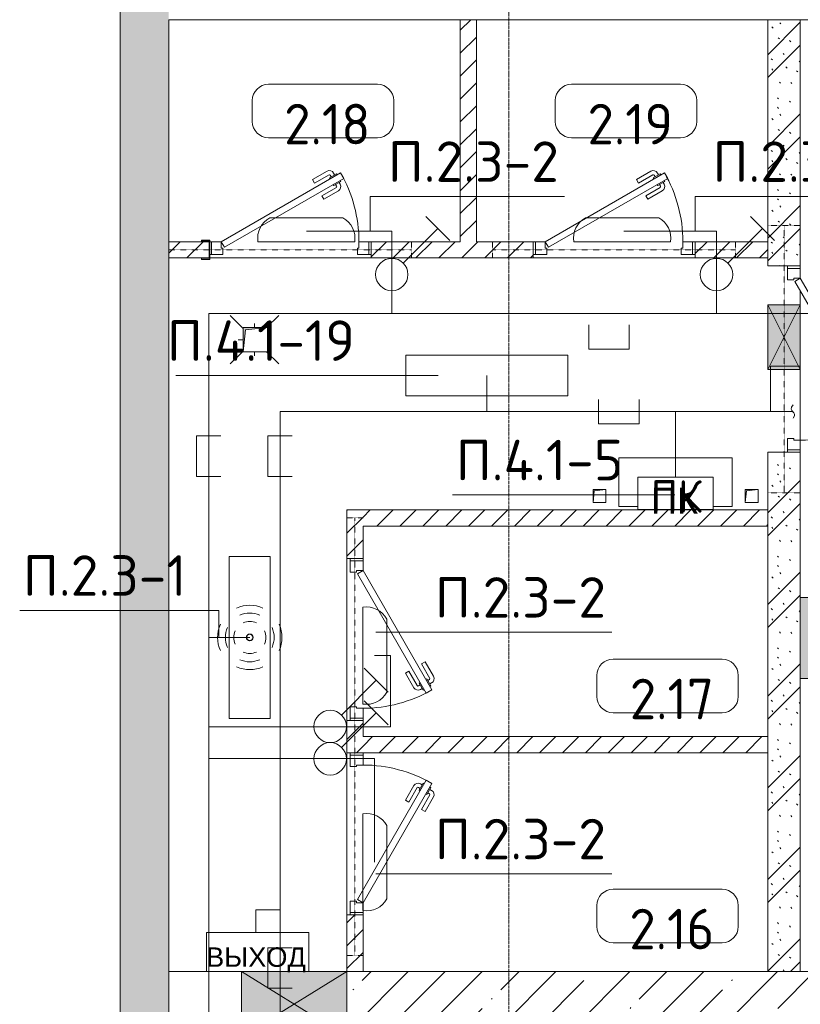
# Model space of a CAD drawing. Header units: millimetres. Extents: x -32229 to 170644, y -13689 to 125138.
# Tile 15 of 208: x -16485 to -11665, y 52773 to 58850. Entities that reach past the tile are written whole.
import ezdxf

# ---------------------------------------------------------------- set-up
doc = ezdxf.new("R2010")
doc.units = ezdxf.units.MM
doc.linetypes.add('3_ Штрих_ 1 х 1 мм', pattern=[2, 1, -1])
doc.linetypes.add('ADSK_Линия сетки', pattern=[25, 20, -2.5, 0, -2.5])
for name, color, linetype, lineweight in [('A-ANNO-NOTE', 7, 'Continuous', 18), ('A-AREA-IDEN', 7, 'Continuous', 9), ('A-DETL-THIN', 7, 'Continuous', 9), ('A-DOOR', 7, 'Continuous', 18), ('A-DOOR-FRAM', 7, 'Continuous', 9), ('A-DOOR-OPNG', 7, 'Continuous', 18), ('A-FLOR', 7, 'Continuous', 18), ('A-GLAZ', 7, 'Continuous', 18), ('A-WALL', 7, 'Continuous', 18), ('A-WALL-PATT', 7, 'Continuous', 40), ('G-ANNO-TEXT', 7, 'Continuous', 9), ('I-WALL', 7, 'Continuous', 18), ('M-EQPM', 7, 'Continuous', 18), ('P-SANR-FIXT', 7, 'Continuous', 18), ('S-BEAM', 7, 'Continuous', 18), ('S-COLS', 7, 'Continuous', 18), ('S-GRID', 7, 'Continuous', 9)]:
    doc.layers.add(name, color=color, linetype=linetype, lineweight=lineweight)
doc.layers.add('A-DETL', color=7, linetype='Continuous', lineweight=9, true_color=0x00a600)
doc.styles.add('Arial', font='arial.ttf', dxfattribs={"height": 160})
doc.styles.add('Arial_1', font='arial.ttf', dxfattribs={"height": 120})
doc.styles.add('GOST Common', font='GOST_Common.ttf', dxfattribs={"height": 200})
doc.styles.add('GOST Common_5', font='GOST_Common.ttf', dxfattribs={"height": 250})
doc.styles.add('ISOCPEUR', font='isocpeur.ttf', dxfattribs={"height": 250})
pattern_1 = [(45, (0, 0), (-228.0985, 228.0985), []), (45, (228.1, 0), (-228.0985, 228.0985), [403.225, -80.645, 6.706, -73.939])]
pattern_2 = [(45, (0, 0), (-70.71068, 70.71068), [])]

# ---------------------------------------------------------------- blocks, each defined once
blk = doc.blocks.new('КР-Проем - Настраиваемый-V2--01 ЭО')
at = {"layer": 'A-DOOR-OPNG', "color": 253, "lineweight": 13, "true_color": 0xaaaaaa}
for p, q in [((-550, 200), (-100, 200)), ((-100, 200), (550, 200)), ((-550, -200), (-100, -200)), ((-100, -200), (550, -200))]:
    blk.add_line(p, q, dxfattribs=at)
blk = doc.blocks.new('АР_Дверь однопольная - 1000х2100h_850__Кладовая-5293077--01 ЭО')
at = {"layer": 'A-DOOR', "color": 253, "lineweight": 13, "true_color": 0xaaaaaa}
for p, q in [((311.1, 475), (-425, 50)), ((-405, 15.4), (331.1, 440.4)), ((331.1, 440.4), (311.1, 475)), ((-425, 50), (-405, 15.4))]:
    blk.add_line(p, q, dxfattribs=at)
at = {"layer": 'A-DOOR', "color": 253, "lineweight": 5, "true_color": 0xaaaaaa}
for p, q in [((138.9, 433.3), (227.7, 484.6)), ((151.4, 411.7), (138.9, 433.3)), ((151.4, 411.7), (240.2, 462.9)), ((285.5, 469.4), (242.2, 444.4)), ((242.2, 444.4), (246.2, 437.5)), ((253, 450.7), (247, 461.1)), ((274.6, 463.2), (268.6, 473.6)), ((289.5, 462.5), (285.5, 469.4)), ((309.5, 427.9), (313.5, 420.9)), ((196.4, 333.7), (285.2, 385)), ((270.2, 395.9), (266.2, 402.9)), ((313.5, 420.9), (270.2, 395.9)), ((281, 402.2), (287, 391.8)), ((302.6, 414.7), (308.7, 404.3)), ((196.4, 333.7), (208.9, 312.1)), ((208.9, 312.1), (297.7, 363.3))]:
    blk.add_line(p, q, dxfattribs=at)
for centre, radius, start, end in [((242.7, 458.6), 30, 30, 120), ((242.7, 458.6), 4.99, 30, 120), ((-425, 50), 850, 360, 30), ((282.7, 389.3), 4.99, 300, 30), ((282.7, 389.3), 30, 300, 30)]:
    blk.add_arc(centre, radius, start, end, dxfattribs=at)
at = {"layer": 'A-DOOR-FRAM', "color": 253, "lineweight": 13, "true_color": 0xaaaaaa}
for p, q in [((-485, 50), (-500, 50)), ((-425, 50), (-485, 50)), ((-485, 50), (-485, -30)), ((-425, 10), (-425, 50)), ((-415, 10), (-425, 10)), ((-415, -30), (-415, 10)), ((425, 10), (415, 10)), ((415, 10), (415, -30)), ((485, 50), (425, 50)), ((425, 50), (425, 10)), ((485, -30), (485, 50)), ((485, 50), (500, 50)), ((-485, -30), (-500, -30)), ((-485, -30), (-415, -30)), ((415, -30), (485, -30)), ((485, -30), (500, -30))]:
    blk.add_line(p, q, dxfattribs=at)
blk = doc.blocks.new('АР_Дверь однопольная - 1000х2100h_850__Кладовая-6005850--01 ЭО')
at = {"layer": 'A-DOOR', "color": 253, "lineweight": 13, "true_color": 0xaaaaaa}
for p, q in [((-311.1, 475), (-331.1, 440.4)), ((-331.1, 440.4), (405, 15.4)), ((425, 50), (-311.1, 475)), ((405, 15.4), (425, 50))]:
    blk.add_line(p, q, dxfattribs=at)
at = {"layer": 'A-DOOR', "color": 253, "lineweight": 5, "true_color": 0xaaaaaa}
for p, q in [((-309.5, 427.9), (-313.5, 420.9)), ((-289.5, 462.5), (-285.5, 469.4)), ((-285.5, 469.4), (-242.2, 444.4)), ((-274.6, 463.2), (-268.6, 473.6)), ((-253, 450.7), (-247, 461.1)), ((-242.2, 444.4), (-246.2, 437.5)), ((-151.4, 411.7), (-240.2, 462.9)), ((-138.9, 433.3), (-227.7, 484.6)), ((-151.4, 411.7), (-138.9, 433.3)), ((-313.5, 420.9), (-270.2, 395.9)), ((-302.6, 414.7), (-308.7, 404.3)), ((-281, 402.2), (-287, 391.8)), ((-196.4, 333.7), (-285.2, 385)), ((-270.2, 395.9), (-266.2, 402.9)), ((-208.9, 312.1), (-297.7, 363.3)), ((-196.4, 333.7), (-208.9, 312.1))]:
    blk.add_line(p, q, dxfattribs=at)
for centre, radius, start, end in [((-242.7, 458.6), 30, 60, 150), ((425, 50), 850, 150, 180), ((-242.7, 458.6), 4.99, 60, 150), ((-282.7, 389.3), 30, 150, 240), ((-282.7, 389.3), 4.99, 150, 240)]:
    blk.add_arc(centre, radius, start, end, dxfattribs=at)
at = {"layer": 'A-DOOR-FRAM', "color": 253, "lineweight": 13, "true_color": 0xaaaaaa}
for p, q in [((-485, 50), (-500, 50)), ((-425, 50), (-485, 50)), ((-485, 50), (-485, -30)), ((-425, 10), (-425, 50)), ((-415, 10), (-425, 10)), ((-415, -30), (-415, 10)), ((425, 10), (415, 10)), ((415, 10), (415, -30)), ((485, 50), (425, 50)), ((425, 50), (425, 10)), ((485, -30), (485, 50)), ((485, 50), (500, 50)), ((-485, -30), (-500, -30)), ((-485, -30), (-415, -30)), ((415, -30), (485, -30)), ((485, -30), (500, -30))]:
    blk.add_line(p, q, dxfattribs=at)
blk = doc.blocks.new('АР_Дверь однопольная - 1150х2100h_кл_ коридор-5133675--01 ЭО')
at = {"layer": 'A-DOOR', "color": 253, "lineweight": 5, "true_color": 0xaaaaaa}
for p, q in [((193.8, 558.3), (282.6, 609.6)), ((206.3, 536.7), (193.8, 558.3)), ((206.3, 536.7), (295.1, 587.9)), ((340.4, 594.4), (297.1, 569.4)), ((297.1, 569.4), (301.1, 562.5)), ((307.9, 575.7), (301.9, 586.1)), ((329.5, 588.2), (323.5, 598.6)), ((344.4, 587.5), (340.4, 594.4)), ((364.4, 552.9), (368.4, 545.9)), ((251.3, 458.7), (340.1, 510)), ((263.8, 437.1), (352.6, 488.3)), ((325.1, 520.9), (321.1, 527.9)), ((368.4, 545.9), (325.1, 520.9)), ((335.9, 527.2), (341.9, 516.8)), ((357.5, 539.7), (363.6, 529.3)), ((251.3, 458.7), (263.8, 437.1))]:
    blk.add_line(p, q, dxfattribs=at)
at = {"layer": 'A-DOOR', "color": 253, "lineweight": 13, "true_color": 0xaaaaaa}
for p, q in [((366, 600), (-500, 100)), ((-480, 65.4), (386, 565.4)), ((386, 565.4), (366, 600)), ((-500, 100), (-480, 65.4))]:
    blk.add_line(p, q, dxfattribs=at)
at = {"layer": 'A-DOOR', "color": 253, "lineweight": 5, "true_color": 0xaaaaaa}
for centre, radius, start, end in [((297.6, 583.6), 30, 30, 120), ((297.6, 583.6), 4.99, 30, 120), ((-500, 100), 1000, 360, 30), ((337.6, 514.3), 4.99, 300, 30), ((337.6, 514.3), 30, 300, 30)]:
    blk.add_arc(centre, radius, start, end, dxfattribs=at)
at = {"layer": 'A-DOOR-FRAM', "color": 253, "lineweight": 13, "true_color": 0xaaaaaa}
for p, q in [((-560, 100), (-575, 100)), ((-500, 100), (-560, 100)), ((-560, 100), (-560, 20)), ((-500, 60), (-500, 100)), ((560, 100), (500, 100)), ((500, 100), (500, 60)), ((560, 20), (560, 100)), ((560, 100), (575, 100)), ((-560, 20), (-575, 20)), ((-560, 20), (-490, 20)), ((-490, 60), (-500, 60)), ((-490, 20), (-490, 60)), ((500, 60), (490, 60)), ((490, 60), (490, 20)), ((490, 20), (560, 20)), ((560, 20), (575, 20))]:
    blk.add_line(p, q, dxfattribs=at)
blk = doc.blocks.new('АР_Канал вертикальный прямоугольный - ПК-3224475--01 ЭО')
at = {"layer": 'M-EQPM', "color": 253, "lineweight": 13, "true_color": 0xaaaaaa}
for p, q in [((350, 150), (-350, 150)), ((-350, 150), (-350, -150)), ((-350, -150), (-350, 150)), ((-350, 150), (350, 150)), ((350, -150), (350, 150)), ((350, 150), (350, -150)), ((-350, -150), (-232.3, -150)), ((-232.3, -150), (-350, -150)), ((232.3, -150), (350, -150)), ((350, -150), (232.3, -150))]:
    blk.add_line(p, q, dxfattribs=at)
blk = doc.blocks.new('АР_Дверь однопольная - 1000х2100h_850__Кладовая-6010511--01 ЭО')
at = {"layer": 'A-DOOR', "color": 253, "lineweight": 13, "true_color": 0xaaaaaa}
for p, q in [((311.1, 475), (-425, 50)), ((-405, 15.4), (331.1, 440.4)), ((331.1, 440.4), (311.1, 475)), ((-425, 50), (-405, 15.4))]:
    blk.add_line(p, q, dxfattribs=at)
at = {"layer": 'A-DOOR', "color": 253, "lineweight": 5, "true_color": 0xaaaaaa}
for p, q in [((138.9, 433.3), (227.7, 484.6)), ((151.4, 411.7), (138.9, 433.3)), ((151.4, 411.7), (240.2, 462.9)), ((285.5, 469.4), (242.2, 444.4)), ((242.2, 444.4), (246.2, 437.5)), ((253, 450.7), (247, 461.1)), ((274.6, 463.2), (268.6, 473.6)), ((289.5, 462.5), (285.5, 469.4)), ((309.5, 427.9), (313.5, 420.9)), ((196.4, 333.7), (285.2, 385)), ((270.2, 395.9), (266.2, 402.9)), ((313.5, 420.9), (270.2, 395.9)), ((281, 402.2), (287, 391.8)), ((302.6, 414.7), (308.7, 404.3)), ((196.4, 333.7), (208.9, 312.1)), ((208.9, 312.1), (297.7, 363.3))]:
    blk.add_line(p, q, dxfattribs=at)
for centre, radius, start, end in [((242.7, 458.6), 30, 30, 120), ((242.7, 458.6), 4.99, 30, 120), ((-425, 50), 850, 360, 30), ((282.7, 389.3), 4.99, 300, 30), ((282.7, 389.3), 30, 300, 30)]:
    blk.add_arc(centre, radius, start, end, dxfattribs=at)
at = {"layer": 'A-DOOR-FRAM', "color": 253, "lineweight": 13, "true_color": 0xaaaaaa}
for p, q in [((-485, 50), (-500, 50)), ((-425, 50), (-485, 50)), ((-485, 50), (-485, -30)), ((-425, 10), (-425, 50)), ((-415, 10), (-425, 10)), ((-415, -30), (-415, 10)), ((425, 10), (415, 10)), ((415, 10), (415, -30)), ((485, 50), (425, 50)), ((425, 50), (425, 10)), ((485, -30), (485, 50)), ((485, 50), (500, 50)), ((-485, -30), (-500, -30)), ((-485, -30), (-415, -30)), ((415, -30), (485, -30)), ((485, -30), (500, -30))]:
    blk.add_line(p, q, dxfattribs=at)
blk = doc.blocks.new('АР_Дверь однопольная - 1000х2100h_850__Кладовая-4751203--01 ЭО')
at = {"layer": 'A-DOOR', "color": 253, "lineweight": 13, "true_color": 0xaaaaaa}
for p, q in [((311.1, 475), (-425, 50)), ((-405, 15.4), (331.1, 440.4)), ((331.1, 440.4), (311.1, 475)), ((-425, 50), (-405, 15.4))]:
    blk.add_line(p, q, dxfattribs=at)
at = {"layer": 'A-DOOR', "color": 253, "lineweight": 5, "true_color": 0xaaaaaa}
for p, q in [((138.9, 433.3), (227.7, 484.6)), ((151.4, 411.7), (138.9, 433.3)), ((151.4, 411.7), (240.2, 462.9)), ((285.5, 469.4), (242.2, 444.4)), ((242.2, 444.4), (246.2, 437.5)), ((253, 450.7), (247, 461.1)), ((274.6, 463.2), (268.6, 473.6)), ((289.5, 462.5), (285.5, 469.4)), ((309.5, 427.9), (313.5, 420.9)), ((196.4, 333.7), (285.2, 385)), ((270.2, 395.9), (266.2, 402.9)), ((313.5, 420.9), (270.2, 395.9)), ((281, 402.2), (287, 391.8)), ((302.6, 414.7), (308.7, 404.3)), ((196.4, 333.7), (208.9, 312.1)), ((208.9, 312.1), (297.7, 363.3))]:
    blk.add_line(p, q, dxfattribs=at)
for centre, radius, start, end in [((242.7, 458.6), 30, 30, 120), ((242.7, 458.6), 4.99, 30, 120), ((-425, 50), 850, 360, 30), ((282.7, 389.3), 4.99, 300, 30), ((282.7, 389.3), 30, 300, 30)]:
    blk.add_arc(centre, radius, start, end, dxfattribs=at)
at = {"layer": 'A-DOOR-FRAM', "color": 253, "lineweight": 13, "true_color": 0xaaaaaa}
for p, q in [((-485, 50), (-500, 50)), ((-425, 50), (-485, 50)), ((-485, 50), (-485, -30)), ((-425, 10), (-425, 50)), ((-415, 10), (-425, 10)), ((-415, -30), (-415, 10)), ((425, 10), (415, 10)), ((415, 10), (415, -30)), ((485, 50), (425, 50)), ((425, 50), (425, 10)), ((485, -30), (485, 50)), ((485, 50), (500, 50)), ((-485, -30), (-500, -30)), ((-485, -30), (-415, -30)), ((415, -30), (485, -30)), ((485, -30), (500, -30))]:
    blk.add_line(p, q, dxfattribs=at)
blk = doc.blocks.new('АР_Канал вертикальный прямоугольный - ВК-5403405--01 ЭО')
at = {"layer": 'M-EQPM', "lineweight": 13, "true_color": 0xe2e2e2}
blk.add_hatch(color=254, dxfattribs=at).paths.add_polyline_path([(-75, -75), (-60, 60), (75, 75), (-75, 75)])
at = {"layer": 'M-EQPM', "color": 253, "lineweight": 13, "true_color": 0xaaaaaa}
for p, q in [((75, 75), (-75, 75)), ((-75, 75), (-75, -75)), ((75, 75), (-75, 75)), ((-75, 75), (-75, -75)), ((-75, -75), (-75, 75)), ((-75, 75), (75, 75)), ((-60, 60), (75, 75)), ((-60, 60), (75, 75)), ((75, -75), (75, 75)), ((75, 75), (75, -75)), ((-75, -75), (-60, 60)), ((-75, -75), (-60, 60)), ((-75, -75), (75, -75)), ((75, -75), (-75, -75))]:
    blk.add_line(p, q, dxfattribs=at)
blk = doc.blocks.new('АР_Отверстие прямоугольное - АПТ-4514695--01 ЭО')
at = {"layer": 'A-GLAZ', "lineweight": 13, "true_color": 0xf0f0f0}
blk.add_hatch(color=7, dxfattribs=at).paths.add_polyline_path([(450, 200), (-200, 200), (-200, -200), (450, -200)])
at = {"layer": 'A-GLAZ', "color": 253, "lineweight": 5, "true_color": 0xaaaaaa}
for p, q in [((450, 200), (-200, -200)), ((-200, 200), (450, -200))]:
    blk.add_line(p, q, dxfattribs=at)
at = {"layer": 'A-GLAZ', "color": 253, "lineweight": 13, "true_color": 0xaaaaaa}
for p, q in [((450, 200), (-200, 200)), ((-200, 200), (-200, -200)), ((-200, 200), (-200, -200)), ((450, -200), (450, 200)), ((450, 200), (450, -200)), ((-200, -200), (450, -200))]:
    blk.add_line(p, q, dxfattribs=at)
blk = doc.blocks.new('АР_Отверстие прямоугольное - АПТ-3669929--01 ЭО')
at = {"layer": 'A-GLAZ', "lineweight": 13, "true_color": 0xf0f0f0}
blk.add_hatch(color=7, dxfattribs=at).paths.add_polyline_path([(325, -100), (325, 100), (-75, 100), (-75, -100)])
at = {"layer": 'A-GLAZ', "color": 253, "lineweight": 5, "true_color": 0xaaaaaa}
for p, q in [((325, 100), (-75, -100)), ((-75, 100), (325, -100))]:
    blk.add_line(p, q, dxfattribs=at)
at = {"layer": 'A-GLAZ', "color": 253, "lineweight": 13, "true_color": 0xaaaaaa}
for p, q in [((325, 100), (-75, 100)), ((-75, 100), (-75, -100)), ((-75, 100), (-75, -100)), ((325, -100), (325, 100)), ((325, 100), (325, -100)), ((-75, -100), (325, -100))]:
    blk.add_line(p, q, dxfattribs=at)
blk = doc.blocks.new('АР_Канал вертикальный прямоугольный - АПТ-5386077--01 ЭО')
at = {"layer": 'M-EQPM', "lineweight": 13, "true_color": 0xe2e2e2}
blk.add_hatch(color=254, dxfattribs=at).paths.add_polyline_path([(-40, -40), (-32, 32), (40, 40), (-40, 40)])
at = {"layer": 'M-EQPM', "color": 253, "lineweight": 13, "true_color": 0xaaaaaa}
for p, q in [((40, 40), (-40, 40)), ((-40, 40), (-40, -40)), ((40, 40), (-40, 40)), ((-40, 40), (-40, -40)), ((-40, -40), (-40, 40)), ((-40, 40), (40, 40)), ((-40, -40), (-32, 32)), ((-40, -40), (-32, 32)), ((-32, 32), (40, 40)), ((-32, 32), (40, 40)), ((40, -40), (40, 40)), ((40, 40), (40, -40)), ((-40, -40), (40, -40)), ((40, -40), (-40, -40))]:
    blk.add_line(p, q, dxfattribs=at)
blk = doc.blocks.new('АР_Трап - 100-100-V95--01 ЭО')
at = {"layer": 'P-SANR-FIXT', "color": 253, "lineweight": 13, "true_color": 0xaaaaaa}
for p, q in [((-70, 70), (-150, 150)), ((75, 75), (150, 150)), ((0, 75), (0, 100)), ((-100, 0), (-70, 0)), ((80, 0), (100, 0)), ((-70, -70), (-150, -150)), ((0, -100), (0, -75)), ((75, -75), (150, -150))]:
    blk.add_line(p, q, dxfattribs=at)
blk = doc.blocks.new('АР_Перемычка - 100_Уx1_75x5__Оп_250-250_125x80x5__-6371143--01 ЭО')
at = {"layer": 'S-BEAM', "color": 9, "linetype": '3_ Штрих_ 1 х 1 мм', "lineweight": 15, "true_color": 0xc4c4c4}
for p, q in [((-750, 50), (-750, -50)), ((750, 50), (750, -50)), ((-750, 0), (750, 0))]:
    blk.add_line(p, q, dxfattribs=at)
blk = doc.blocks.new('АР_Перемычка - 100_Уx1_75x5__1450-250-6005895--01 ЭО')
at = {"layer": 'S-BEAM', "color": 9, "linetype": '3_ Штрих_ 1 х 1 мм', "lineweight": 15, "true_color": 0xc4c4c4}
for p, q in [((-1950, 50), (-1950, -50)), ((750, 50), (750, -50)), ((-1950, 0), (750, 0))]:
    blk.add_line(p, q, dxfattribs=at)
blk = doc.blocks.new('АР_Перемычка - 100_Уx1_75x5__250-250-6683530--01 ЭО')
at = {"layer": 'S-BEAM', "color": 9, "linetype": '3_ Штрих_ 1 х 1 мм', "lineweight": 15, "true_color": 0xc4c4c4}
for p, q in [((-750, 50), (-750, -50)), ((750, 50), (750, -50)), ((-750, 0), (750, 0))]:
    blk.add_line(p, q, dxfattribs=at)
blk = doc.blocks.new('АР_Перемычка - 200_Уx2_75x5__250-250-7317931--01 ЭО')
at = {"layer": 'S-BEAM', "color": 9, "linetype": '3_ Штрих_ 1 х 1 мм', "lineweight": 15, "true_color": 0xc4c4c4}
for p, q in [((-825, 100), (-825, -100)), ((825, 100), (825, -100)), ((-825, 0), (-335, 0)), ((-335, 0), (65, 0)), ((65, 0), (825, 0))]:
    blk.add_line(p, q, dxfattribs=at)
blk = doc.blocks.new('АР_Фахверк_ _Швеллер полки параллельные_ - 12П-6685642--01 ЭО')
at = {"layer": 'S-COLS', "lineweight": 15, "true_color": 0xaaaaaa}
blk.add_hatch(color=253, dxfattribs=at).paths.add_polyline_path([(-16.6, 60), (-16.6, -60), (35.4, -60), (35.4, -52.2), (-11.8, -52.2), (-11.8, 52.2), (35.4, 52.2), (35.4, 60)])
at = {"layer": 'S-COLS', "color": 253, "lineweight": 15, "true_color": 0xaaaaaa}
for p, q in [((35.4, 60), (-16.6, 60)), ((-16.6, 60), (-16.6, -60)), ((-11.8, -52.2), (-11.8, 52.2)), ((-11.8, 52.2), (35.4, 52.2)), ((35.4, 52.2), (35.4, 60)), ((-16.6, -60), (35.4, -60)), ((35.4, -52.2), (-11.8, -52.2)), ((35.4, -60), (35.4, -52.2))]:
    blk.add_line(p, q, dxfattribs=at)
blk = doc.blocks.new('Наметкина 10_РД_АР_П_rvt-1--01 ЭО')
at = {"layer": 'A-WALL-PATT', "lineweight": 5, "true_color": 0xaaaaaa}
h = blk.add_hatch(dxfattribs=at)
h.set_pattern_fill('FP_1', color=253, style=0, pattern_type=2)
h.set_pattern_definition(pattern_1)
h.paths.add_polyline_path([(-15564.7, 36375), (-15564.7, 75350), (-15864.7, 75350), (-15864.7, 36375)])
h = blk.add_hatch(dxfattribs=at)
h.set_pattern_fill('FP_8', color=253, style=0, pattern_type=2)
h.set_pattern_definition(pattern_2)
h.paths.add_polyline_path([(-13664.7, 57480), (-13664.7, 58850), (-13764.7, 58850), (-13764.7, 57480)])
h = blk.add_hatch(dxfattribs=at)
h.set_pattern_fill('FP_6', color=253, style=0, pattern_type=2)
h.set_pattern_definition([(135, (300.56, 377.28), (-565.6854, 6e-14), [10, -790]), (135, (349.8, 474.73), (-565.6854, 6e-14), [10, -790]), (135, (423.93, 473.06), (-565.6854, 6e-14), [10, -790]), (135, (229.92, 447.9), (-565.6854, 6e-14), [10, -790]), (135, (155.08, 447.9), (-565.6854, 6e-14), [10, -790]), (135, (114.9, 369.03), (-565.6854, 6e-14), [10, -790]), (135, (132.43, 285.8), (-565.6854, 6e-14), [10, -790]), (135, (214.66, 322), (-565.6854, 6e-14), [10, -790]), (135, (198.16, 261.88), (-565.6854, 6e-14), [10, -790]), (135, (45.2, 272.9), (-565.6854, 6e-14), [10, -790]), (135, (42.32, 336.16), (-565.6854, 6e-14), [10, -790]), (135, (92.26, 192.24), (-565.6854, 6e-14), [10, -790]), (135, (7.07, 149.2), (-565.6854, 6e-14), [10, -790]), (135, (80.6, 95.1), (-565.6854, 6e-14), [10, -790]), (135, (79.53, 36.94), (-565.6854, 6e-14), [10, -790]), (135, (153.87, 74.56), (-565.6854, 6e-14), [10, -790]), (135, (228.35, 124.8), (-565.6854, 6e-14), [10, -790]), (135, (279.75, 180.4), (-565.6854, 6e-14), [10, -790]), (135, (282.9, 31.63), (-565.6854, 6e-14), [10, -790]), (135, (377.38, 53.45), (-565.6854, 6e-14), [10, -790]), (135, (352.28, 102.7), (-565.6854, 6e-14), [10, -790]), (135, (354.05, 0), (-565.6854, 6e-14), [10, -790]), (135, (553.23, 16.45), (-565.6854, 6e-14), [10, -790]), (135, (542.38, 63.45), (-565.6854, 6e-14), [10, -790]), (135, (536.58, 239.3), (-565.6854, 6e-14), [10, -790]), (135, (475.85, 203.9), (-565.6854, 6e-14), [10, -790]), (135, (475.85, 316.54), (-565.6854, 6e-14), [10, -790]), (135, (520.8, 408.7), (-565.6854, 6e-14), [10, -790]), (135, (551.1, 470.8), (-565.6854, 6e-14), [10, -790]), (135, (235.25, 537.93), (-565.6854, 6e-14), [10, -790]), (135, (407.25, 547.65), (-565.6854, 6e-14), [10, -790]), (135, (94.5, 558.6), (-565.6854, 6e-14), [10, -790]), (135, (46.4, 532.3), (-565.6854, 6e-14), [10, -790]), (135, (85.56, 465.04), (-565.6854, 6e-14), [10, -790]), (135, (355.53, 181.14), (-565.6854, 6e-14), [10, -790]), (135, (362.23, 243.6), (-565.6854, 6e-14), [10, -790]), (135, (413.45, 344.1), (-565.6854, 6e-14), [10, -790]), (135, (286.3, 273.25), (-565.6854, 6e-14), [10, -790]), (135, (423.02, 263.72), (-565.6854, 6e-14), [10, -790]), (135, (162.94, 190.2), (-565.6854, 6e-14), [10, -790]), (135, (470.25, 120.93), (-565.6854, 6e-14), [10, -790]), (135, (484.48, 9.78), (-565.6854, 6e-14), [10, -790]), (45, (0, 212.13), (-565.6854, 0), []), (45, (212.13, 0), (-565.6854, 0), []), (45, (353.55, 0), (-565.6854, 0), []), (45, (0, 353.55), (-565.6854, 0), [])])
h.paths.add_polyline_path([(-11664.7, 52975), (-11664.7, 56180), (-11864.7, 56180), (-11864.7, 52975)])
h.paths.add_polyline_path([(-11664.7, 57330), (-11664.7, 58850), (-11864.7, 58850), (-11864.7, 57330)])
h = blk.add_hatch(dxfattribs=at)
h.set_pattern_fill('FP_8', color=253, style=0, pattern_type=2)
h.set_pattern_definition(pattern_2)
h.paths.add_polyline_path([(-15377.7, 57380), (-15314.8, 57380), (-15316.1, 57480), (-15564.7, 57480), (-15564.7, 57380), (-15537.9, 57380)])
h.paths.add_polyline_path([(-13314.7, 57380), (-13314.7, 57480), (-14314.7, 57480), (-14314.7, 57380), (-13531.6, 57380)])
h.paths.add_polyline_path([(-11864.7, 57380), (-11864.7, 57480), (-12314.7, 57480), (-12314.7, 57380)])
h = blk.add_hatch(dxfattribs=at)
h.set_pattern_fill('FP_8', color=253, style=0, pattern_type=2)
h.set_pattern_definition(pattern_2)
h.paths.add_polyline_path([(-14464.7, 52975), (-14364.7, 52975), (-14364.7, 53325), (-14464.7, 53325)])
h.paths.add_polyline_path([(-14464.7, 54325), (-14364.7, 54325), (-14364.7, 54525), (-14464.7, 54525)])
h.paths.add_polyline_path([(-14464.7, 55525), (-14364.7, 55525), (-14364.7, 55825), (-14464.7, 55825)])
h = blk.add_hatch(dxfattribs=at)
h.set_pattern_fill('FP_8', color=253, style=0, pattern_type=2)
h.set_pattern_definition(pattern_2)
h.paths.add_polyline_path([(-11864.7, 55725), (-11864.7, 55825), (-14364.7, 55825), (-14364.7, 55725), (-13531.6, 55725)])
h = blk.add_hatch(dxfattribs=at)
h.set_pattern_fill('FP_8', color=253, style=0, pattern_type=2)
h.set_pattern_definition(pattern_2)
h.paths.add_polyline_path([(-11864.7, 54325), (-11864.7, 54425), (-14364.7, 54425), (-14364.7, 54325), (-13531.6, 54325)])
h = blk.add_hatch(dxfattribs=at)
h.set_pattern_fill('FP_1', color=253, style=0, pattern_type=2)
h.set_pattern_definition(pattern_1)
h.paths.add_polyline_path([(-14464.7, 52575), (-11164.7, 52575), (-11164.7, 52975), (-14464.7, 52975)])
at = {"layer": 'A-FLOR', "color": 253, "lineweight": 13, "true_color": 0xaaaaaa}
for p, q in [((-15310, 57380), (-14314.7, 57380)), ((-14314.7, 57380), (-15310, 57380)), ((-13314.7, 57380), (-12314.7, 57380)), ((-12314.7, 57380), (-13314.7, 57380)), ((-11664.7, 57330), (-11664.7, 57315)), ((-11664.7, 57175), (-11664.7, 57090)), ((-11664.7, 57090), (-11664.7, 56690)), ((-11664.7, 56690), (-11664.7, 56255)), ((-11664.7, 56195), (-11664.7, 56180)), ((-14464.7, 55525), (-14464.7, 54525)), ((-14464.7, 54525), (-14464.7, 55525)), ((-14464.7, 54325), (-14464.7, 54525)), ((-14464.7, 54325), (-14464.7, 53325)), ((-14464.7, 53325), (-14464.7, 54325)), ((-14464.7, 52975), (-14464.7, 53325))]:
    blk.add_line(p, q, dxfattribs=at)
at = {"layer": 'A-WALL', "color": 253, "lineweight": 13, "true_color": 0xaaaaaa}
for p, q in [((-15864.7, 75350), (-15864.7, 36375)), ((-15564.7, 36375), (-15564.7, 58850)), ((-15564.7, 58850), (-11164.7, 58850)), ((-11164.7, 52975), (-14464.7, 52975)), ((-14464.7, 52975), (-14464.7, 52575))]:
    blk.add_line(p, q, dxfattribs=at)
at = {"layer": 'I-WALL', "color": 253, "lineweight": 13, "true_color": 0xaaaaaa}
for p, q in [((-13764.7, 58850), (-13764.7, 57480)), ((-13664.7, 58850), (-13764.7, 58850)), ((-13664.7, 57480), (-13664.7, 58850)), ((-11864.7, 58850), (-11864.7, 57330)), ((-11664.7, 58850), (-11864.7, 58850)), ((-11664.7, 57330), (-11664.7, 58850)), ((-15314.8, 57480), (-15564.7, 57480)), ((-15564.7, 57480), (-15564.7, 57380)), ((-13764.7, 57480), (-14314.7, 57480)), ((-14314.7, 57480), (-14314.7, 57380)), ((-13314.7, 57480), (-13664.7, 57480)), ((-13314.7, 57380), (-13314.7, 57480)), ((-11864.7, 57480), (-12314.7, 57480)), ((-12314.7, 57480), (-12314.7, 57380)), ((-11864.7, 57380), (-11864.7, 57480)), ((-15564.7, 57380), (-15314.7, 57380)), ((-14314.7, 57380), (-13314.7, 57380)), ((-12314.7, 57380), (-11864.7, 57380)), ((-11864.7, 57330), (-11664.7, 57330)), ((-11864.7, 56180), (-11864.7, 52975)), ((-11664.7, 56180), (-11864.7, 56180)), ((-11664.7, 55284.8), (-11664.7, 56180)), ((-14464.7, 55825), (-14464.7, 55525)), ((-14364.7, 55825), (-14464.7, 55825)), ((-11864.7, 55825), (-14364.7, 55825)), ((-11864.7, 55725), (-11864.7, 55825)), ((-14364.7, 55525), (-14364.7, 55725)), ((-14364.7, 55725), (-11864.7, 55725)), ((-14464.7, 55525), (-14364.7, 55525)), ((-11664.7, 52975), (-11664.7, 54783.9)), ((-14464.7, 54525), (-14464.7, 54325)), ((-14364.7, 54525), (-14464.7, 54525)), ((-14364.7, 54425), (-14364.7, 54525)), ((-11864.7, 54425), (-14364.7, 54425)), ((-11864.7, 54325), (-11864.7, 54425)), ((-14464.7, 54325), (-14364.7, 54325)), ((-14364.7, 54325), (-11864.7, 54325)), ((-14464.7, 53325), (-14464.7, 52975)), ((-14364.7, 53325), (-14464.7, 53325)), ((-14364.7, 52975), (-14364.7, 53325)), ((-14464.7, 52975), (-14364.7, 52975)), ((-11864.7, 52975), (-11664.7, 52975))]:
    blk.add_line(p, q, dxfattribs=at)
at = {"layer": 'A-DOOR', "color": 253, "lineweight": 13, "true_color": 0xaaaaaa}
for name, p in [('АР_Дверь однопольная - 1000х2100h_850__Кладовая-6010511--01 ЭО', (-14814.7, 57430)), ('АР_Дверь однопольная - 1000х2100h_850__Кладовая-4751203--01 ЭО', (-12814.7, 57430)), ('КР-Проем - Настраиваемый-V2--01 ЭО', (-15014.7, 52775))]:
    blk.add_blockref(name, p, dxfattribs=at)
at = {"layer": 'A-DOOR', "color": 253, "lineweight": 13, "true_color": 0xaaaaaa, "rotation": 269.9999999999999}
for name, p in [('АР_Дверь однопольная - 1150х2100h_кл_ коридор-5133675--01 ЭО', (-11764.7, 56755)), ('АР_Дверь однопольная - 1000х2100h_850__Кладовая-5293077--01 ЭО', (-14414.7, 55025)), ('АР_Дверь однопольная - 1000х2100h_850__Кладовая-6005850--01 ЭО', (-14414.7, 53825))]:
    blk.add_blockref(name, p, dxfattribs=at)
at = {"layer": 'A-GLAZ', "color": 253, "lineweight": 13, "true_color": 0xaaaaaa}
for name, p, rotation in [('АР_Отверстие прямоугольное - АПТ-3669929--01 ЭО', (-11764.7, 57015), 269.9999999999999), ('АР_Отверстие прямоугольное - АПТ-4514695--01 ЭО', (-14664.7, 52775), 180)]:
    blk.add_blockref(name, p, dxfattribs=dict(at, rotation=rotation))
at = {"layer": 'M-EQPM', "color": 253, "lineweight": 13, "true_color": 0xaaaaaa}
for name, p in [('АР_Канал вертикальный прямоугольный - ВК-5403405--01 ЭО', (-15029.7, 56875)), ('АР_Канал вертикальный прямоугольный - ПК-3224475--01 ЭО', (-12434.7, 55995)), ('АР_Канал вертикальный прямоугольный - АПТ-5386077--01 ЭО', (-12904.7, 55910)), ('АР_Канал вертикальный прямоугольный - АПТ-5386077--01 ЭО', (-11964.7, 55910))]:
    blk.add_blockref(name, p, dxfattribs=at)
at = {"layer": 'P-SANR-FIXT', "color": 253, "lineweight": 13, "true_color": 0xaaaaaa}
blk.add_blockref('АР_Трап - 100-100-V95--01 ЭО', (-15034.7, 56875), dxfattribs=at)
at = {"layer": 'S-BEAM', "color": 253, "lineweight": 13, "true_color": 0xaaaaaa, "rotation": 269.9999999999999}
for name, p in [('АР_Перемычка - 200_Уx2_75x5__250-250-7317931--01 ЭО', (-11764.7, 56755)), ('АР_Перемычка - 100_Уx1_75x5__1450-250-6005895--01 ЭО', (-14414.7, 53825))]:
    blk.add_blockref(name, p, dxfattribs=at)
at = {"layer": 'S-BEAM', "color": 253, "lineweight": 13, "true_color": 0xaaaaaa}
for name, p in [('АР_Перемычка - 100_Уx1_75x5__Оп_250-250_125x80x5__-6371143--01 ЭО', (-14814.7, 57430)), ('АР_Перемычка - 100_Уx1_75x5__250-250-6683530--01 ЭО', (-12814.7, 57430))]:
    blk.add_blockref(name, p, dxfattribs=at)
at = {"layer": 'S-COLS', "color": 253, "lineweight": 13, "true_color": 0xaaaaaa, "rotation": 180}
blk.add_blockref('АР_Фахверк_ _Швеллер полки параллельные_ - 12П-6685642--01 ЭО', (-15326.6, 57430), dxfattribs=at)
at = {"layer": 'A-ANNO-NOTE', "color": 253, "lineweight": 5, "true_color": 0xaaaaaa, "insert": (-12430.9, 55907.7), "char_height": 200, "width": 330, "attachment_point": 5, "line_spacing_factor": 1.022766, "style": 'GOST Common'}
blk.add_mtext('\\pt2540,5080,7620,10160,12700,15240,17780,20320,22860,25400,27940,30480,33020,35560,38100,40640,43180,45720,48260,50800,53340,55880,58420,60960,63500,66040,68580,71120,73660,76200,78740,81280;ПК', dxfattribs=at)
blk = doc.blocks.new('Марка помещения 2 - Марка помещения 2-1605974--01 ЭО')
at = {"layer": 'A-AREA-IDEN', "color": 253, "true_color": 0xaaaaaa}
for p, q in [((-1.797, 0.841), (1.569, 0.841)), ((-2.297, -0.309), (-2.297, 0.341)), ((2.069, 0.341), (2.069, -0.309)), ((1.569, -0.809), (-1.797, -0.809))]:
    blk.add_line(p, q, dxfattribs=at)
for centre, start, end in [((-1.797, 0.341), 90, 180), ((1.569, 0.341), 0, 90), ((-1.797, -0.309), 180, 270), ((1.569, -0.309), 270, 360)]:
    blk.add_arc(centre, 0.5, start, end, dxfattribs=at)

msp = doc.modelspace()

# ---------------------------------------------------------------- hatches: boundary and pattern name
at = {"layer": 'A-ANNO-NOTE', "lineweight": 5, "true_color": 0x0000ff}
msp.add_hatch(color=5, dxfattribs=at).paths.add_polyline_path([(-11525.4, 54783.9), (-11415.4, 54783.9), (-11415.4, 55284.8), (-11664.7, 55284.8), (-11664.7, 54783.9)])

# ---------------------------------------------------------------- linework, layer by layer
at = {"layer": 'A-ANNO-NOTE', "color": 5, "lineweight": 9, "true_color": 0x0000ff}
for p, q in [((-14940.6, 57626.5), (-14488.8, 57626.5)), ((-13976.4, 57636), (-13828.2, 57487.8)), ((-12990.6, 57626.5), (-12538.8, 57626.5)), ((-11971.4, 57636), (-11823.2, 57487.8)), ((-14116.4, 57347.8), (-13902.3, 57561.9)), ((-12111.4, 57347.8), (-11897.3, 57561.9)), ((-14416.1, 57479.2), (-15013.3, 57479.2)), ((-12466.1, 57479.2), (-13063.3, 57479.2)), ((-15190.5, 54537.4), (-15190.5, 55537.4)), ((-15190.5, 55537.4), (-14937.8, 55537.4)), ((-14937.8, 55537.4), (-14937.8, 54537.4)), ((-11415.4, 55284.8), (-11664.7, 55284.8)), ((-11664.7, 55284.8), (-11664.7, 54783.9)), ((-11664.7, 55284.8), (-11664.7, 54783.2)), ((-11416.1, 55284.8), (-11664.7, 55284.8)), ((-14365.6, 54626.4), (-14365.6, 55223.6)), ((-14218.2, 55150.9), (-14218.2, 54699.1)), ((-14356.9, 54846.8), (-14208.6, 54698.6)), ((-14496.8, 54558.6), (-14282.8, 54772.7)), ((-11664.7, 54783.9), (-11415.4, 54783.9)), ((-11664.7, 54783.9), (-11416.1, 54783.9)), ((-14356.9, 54646.8), (-14208.6, 54498.6)), ((-14496.8, 54358.6), (-14282.8, 54572.7)), ((-14937.8, 54537.4), (-15190.5, 54537.4)), ((-14365.6, 53351.4), (-14365.6, 53948.6)), ((-14218.2, 53875.9), (-14218.2, 53424.1))]:
    msp.add_line(p, q, dxfattribs=at)
at = {"layer": 'A-ANNO-NOTE', "color": 1, "lineweight": 9, "true_color": 0xff0000}
for p, q in [((-14100, 56780.2), (-13100, 56780.2)), ((-14100, 56527.5), (-14100, 56780.2)), ((-13100, 56780.2), (-13100, 56527.5)), ((-13100, 56527.5), (-14100, 56527.5)), ((-12202.4, 56027.2), (-12667, 56027.2)), ((-12667, 56027.2), (-12667, 55826)), ((-12202.4, 55826), (-12202.4, 56027.2)), ((-12667, 55826), (-12202.4, 55826)), ((-15330.9, 53215.4), (-14698.7, 53215.4)), ((-15330.9, 52975.4), (-15330.9, 53215.4)), ((-15330.3, 52975.7), (-15330.3, 53215.4)), ((-15330.3, 53215.4), (-14699.1, 53215.4)), ((-14699.1, 53215.4), (-14699.1, 52975.7)), ((-14698.7, 53215.4), (-14698.7, 52975.4)), ((-14698.7, 52975.4), (-15330.9, 52975.4)), ((-15330.3, 52975.7), (-14699.1, 52975.7))]:
    msp.add_line(p, q, dxfattribs=at)
at = {"layer": 'A-ANNO-NOTE', "color": 5, "lineweight": 9, "true_color": 0x0000ff}
for centre, radius in [((-14187.1, 57277.1), 100), ((-12182.1, 57277.1), 100), ((-15064.9, 55037.4), 20), ((-15064, 55038.3), 20), ((-15063.1, 55037.4), 20), ((-15064, 55036.5), 20), ((-14567.5, 54487.9), 100), ((-14567.5, 54287.9), 100)]:
    msp.add_circle(centre, radius, dxfattribs=at)
for centre, radius, start, end in [((-14872.3, 57501.3), 142.7, 118.57912, 188.90992), ((-14557.1, 57501.3), 142.7, 351.09008, 61.42088), ((-12922.3, 57501.3), 142.7, 118.57912, 188.90992), ((-12607.1, 57501.3), 142.7, 351.09008, 61.42088), ((-15064, 55036.5), 199.6, 66, 114), ((-15064, 55036.5), 151.5, 66, 114), ((-14343.5, 55082.6), 142.7, 28.57912, 98.90992), ((-15063.1, 55037.4), 199.6, 156, 204), ((-15064, 55036.5), 99.8, 66, 114), ((-15064.9, 55037.4), 199.6, 336, 24), ((-15063.1, 55037.4), 151.5, 156, 204), ((-15063.1, 55037.4), 99.8, 156, 204), ((-15064.9, 55037.4), 99.8, 336, 24), ((-15064.9, 55037.4), 151.5, 336, 24), ((-15064, 55038.3), 99.8, 246, 294), ((-15064, 55038.3), 151.5, 246, 294), ((-15064, 55038.3), 199.6, 246, 294), ((-14343.5, 54767.4), 142.7, 261.09008, 331.42088), ((-14343.5, 53807.6), 142.7, 28.57912, 98.90992), ((-14343.5, 53492.4), 142.7, 261.09008, 331.42088)]:
    msp.add_arc(centre, radius, start, end, dxfattribs=at)
at = {"layer": 'A-DETL', "color": 5, "true_color": 0x0000ff}
for p, q in [((-14714.7, 57545), (-14187.1, 57545)), ((-14187.1, 57545), (-14187.1, 57036.6)), ((-12754.7, 57545), (-12182.1, 57545)), ((-12182.1, 57545), (-12182.1, 57036.6)), ((-15317.2, 38911.2), (-15317.2, 57036.6)), ((-15317.2, 57036.6), (-11289.1, 57036.6)), ((-12971, 56966.6), (-12971, 56816.6)), ((-12721, 56816.6), (-12721, 56966.6)), ((-12971, 56816.6), (-12721, 56816.6)), ((-15242.2, 56281.2), (-15392.2, 56281.2)), ((-15392.2, 56281.2), (-15392.2, 56031.2)), ((-15392.2, 56031.2), (-15242.2, 56031.2)), ((-15317.2, 55037.4), (-15064.2, 55037.4)), ((-14194.7, 54925), (-14294.7, 54925)), ((-14194.7, 54925), (-14194.7, 54485)), ((-14194.7, 54485), (-15317.2, 54485)), ((-14294.7, 54290), (-15317.2, 54290)), ((-14294.7, 53650), (-14294.7, 54290))]:
    msp.add_line(p, q, dxfattribs=at)
at = {"layer": 'A-DETL', "color": 1, "true_color": 0xff0000}
for p, q in [((-11849.1, 56711.6), (-11849.1, 56431.6)), ((-11849.1, 56711.6), (-11664.7, 56711.6)), ((-13600, 56653.9), (-13600, 56431.6)), ((-12910.3, 56506.6), (-12910.3, 56356.6)), ((-12660.3, 56356.6), (-12660.3, 56506.6)), ((-14877.2, 56431.6), (-14877.2, 39296.2)), ((-11709.1, 56431.6), (-14877.2, 56431.6)), ((-12434.7, 56431.6), (-12434.7, 56031.2)), ((-12910.3, 56356.6), (-12660.3, 56356.6)), ((-14802.2, 56281.2), (-14952.2, 56281.2)), ((-14952.2, 56281.2), (-14952.2, 56031.2)), ((-14952.2, 56031.2), (-14802.2, 56031.2)), ((-14802.2, 53122), (-14952.2, 53122)), ((-14952.2, 53122), (-14952.2, 52872)), ((-14952.2, 52872), (-14802.2, 52872))]:
    msp.add_line(p, q, dxfattribs=at)
at = {"layer": 'A-DETL', "color": 1, "lineweight": 18, "true_color": 0xff0000}
for p, q in [((-15027.5, 53215.7), (-15027.5, 53355.7)), ((-15027.5, 53355.7), (-14877.2, 53355.7))]:
    msp.add_line(p, q, dxfattribs=at)
msp.add_open_spline([(-11708.8, 56473.6), (-11748.8, 56426.5), (-11673.7, 56432.6), (-11708.8, 56391.3)], degree=3, dxfattribs=at)
at = {"layer": 'A-DETL-THIN'}
for p, q in [((-14319.7, 57758.7), (-13119.7, 57758.7)), ((-14319.7, 57758.7), (-14319.7, 57545)), ((-12314.7, 57758.7), (-11114.7, 57758.7)), ((-12314.7, 57758.7), (-12314.7, 57545)), ((-13900, 56653.9), (-15520, 56653.9)), ((-12439.1, 55916.7), (-13811.7, 55916.7)), ((-15254.6, 55204), (-16484.6, 55204)), ((-15254.6, 55204), (-15254.6, 55037.4)), ((-14285.9, 55069.2), (-12829, 55069.2)), ((-14285.9, 53577.6), (-12829, 53577.6))]:
    msp.add_line(p, q, dxfattribs=at)
at = {"layer": 'S-GRID', "color": 253, "linetype": 'ADSK_Линия сетки', "true_color": 0xaaaaaa}
msp.add_line((-13464.7, -12088.9), (-13464.7, 125138.4), dxfattribs=at)

# ---------------------------------------------------------------- block references
at = {"lineweight": 5}
msp.add_blockref('Наметкина 10_РД_АР_П_rvt-1--01 ЭО', (0, 0), dxfattribs=at)
at = {"layer": 'A-AREA-IDEN', "color": 253, "true_color": 0xaaaaaa, "xscale": 199.9999999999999, "yscale": 199.9999999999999, "zscale": 199.9999999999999}
for p in [(-14589.1, 58283.1), (-12718.3, 58283.1), (-12461.5, 54734.8), (-12461.5, 53315)]:
    msp.add_blockref('Марка помещения 2 - Марка помещения 2-1605974--01 ЭО', p, dxfattribs=at)

# ---------------------------------------------------------------- texts
at = {"layer": 'A-ANNO-NOTE', "color": 1, "lineweight": 9, "true_color": 0xff0000, "attachment_point": 5, "line_spacing_factor": 0.936439}
for s, insert, char_height, width, style in [('\\pt0.0208,0.04,0.0608,0.08,0.1008,0.12,0.1408,0.16,0.1808,0.2,0.2208,0.24,0.2608,0.28,0.3008,0.32,0.3408,0.36,0.3808,0.4,0.4208,0.44,0.4608,0.48,0.5008,0.52,0.5408,0.56,0.5808,0.6,0.6208,0.64;ПК', (-12441.4, 55881.9), 160, 280.78, 'Arial'), ('\\pt20.0004,39.9996,60,80.0004,99.9996,120,140.0004,159.9996,180,200.0004,219.9996,240,260.0004,279.9996,300,320.0004,339.9996,360,380.0004,399.9996,420,440.0004,459.9996,480,500.0004,519.9996,540,560.0004,579.9996,600,620.0004,639.9996;ВЫХОД', (-15025.8, 53047), 120, 648, 'Arial_1')]:
    msp.add_mtext(s, dxfattribs=dict(at, insert=insert, char_height=char_height, width=width, style=style))
at = {"layer": 'A-AREA-IDEN', "color": 253, "true_color": 0xaaaaaa, "char_height": 250, "width": 596, "attachment_point": 5, "line_spacing_factor": 1.022766, "style": 'GOST Common_5'}
for s, insert in [('\\pt100,200,300,400,500,600,700,800,900,1000,1100,1200,1300,1400,1500,1600,1700,1800,1900,2000,2100,2200,2300,2400,2500,2600,2700,2800,2900,3000,3100,3200;2.18', (-14585.6, 58205.7)), ('\\pt100,200,300,400,500,600,700,800,900,1000,1100,1200,1300,1400,1500,1600,1700,1800,1900,2000,2100,2200,2300,2400,2500,2600,2700,2800,2900,3000,3100,3200;2.19', (-12714.8, 58205.7)), ('\\pt100,200,300,400,500,600,700,800,900,1000,1100,1200,1300,1400,1500,1600,1700,1800,1900,2000,2100,2200,2300,2400,2500,2600,2700,2800,2900,3000,3100,3200;2.17', (-12458, 54657.4)), ('\\pt100,200,300,400,500,600,700,800,900,1000,1100,1200,1300,1400,1500,1600,1700,1800,1900,2000,2100,2200,2300,2400,2500,2600,2700,2800,2900,3000,3100,3200;2.16', (-12458, 53237.6))]:
    msp.add_mtext(s, dxfattribs=dict(at, insert=insert))
at = {"layer": 'G-ANNO-TEXT', "char_height": 250, "line_spacing_factor": 1.139951, "style": 'ISOCPEUR'}
for s, insert, width, attachment_point in [('\\pt600,1200,1800,2400,3000,3600,4200,4800,5400,6000,6600,7200,7800,8400,9000,9600,10200,10800,11400,12000,12600,13200,13800,14400,15000,15600,16200,16800,17400,18000,18600,19200;П.2.3-2', (-14212, 58099), 1068.58, 1), ('\\pt600,1200,1800,2400,3000,3600,4200,4800,5400,6000,6600,7200,7800,8400,9000,9600,10200,10800,11400,12000,12600,13200,13800,14400,15000,15600,16200,16800,17400,18000,18600,19200;П.2.3-2', (-12207, 58099), 1068.58, 1), ('\\pt600,1200,1800,2400,3000,3600,4200,4800,5400,6000,6600,7200,7800,8400,9000,9600,10200,10800,11400,12000,12600,13200,13800,14400,15000,15600,16200,16800,17400,18000,18600,19200;П.4.1-19', (-14413.8, 56994.2), 1149.38, 3), ('\\pt600,1200,1800,2400,3000,3600,4200,4800,5400,6000,6600,7200,7800,8400,9000,9600,10200,10800,11400,12000,12600,13200,13800,14400,15000,15600,16200,16800,17400,18000,18600,19200;П.4.1-5', (-12758.1, 56257.1), 1028.18, 3), ('\\pt600,1200,1800,2400,3000,3600,4200,4800,5400,6000,6600,7200,7800,8400,9000,9600,10200,10800,11400,12000,12600,13200,13800,14400,15000,15600,16200,16800,17400,18000,18600,19200;П.2.3-1', (-16464.7, 55544.3), 1016.06, 1), ('\\pt600,1200,1800,2400,3000,3600,4200,4800,5400,6000,6600,7200,7800,8400,9000,9600,10200,10800,11400,12000,12600,13200,13800,14400,15000,15600,16200,16800,17400,18000,18600,19200;П.2.3-2', (-13921.3, 55409.5), 1068.58, 1), ('\\pt600,1200,1800,2400,3000,3600,4200,4800,5400,6000,6600,7200,7800,8400,9000,9600,10200,10800,11400,12000,12600,13200,13800,14400,15000,15600,16200,16800,17400,18000,18600,19200;П.2.3-2', (-13921.3, 53917.9), 1068.58, 1)]:
    msp.add_mtext(s, dxfattribs=dict(at, insert=insert, width=width, attachment_point=attachment_point))

doc.saveas('drawing.dxf')
